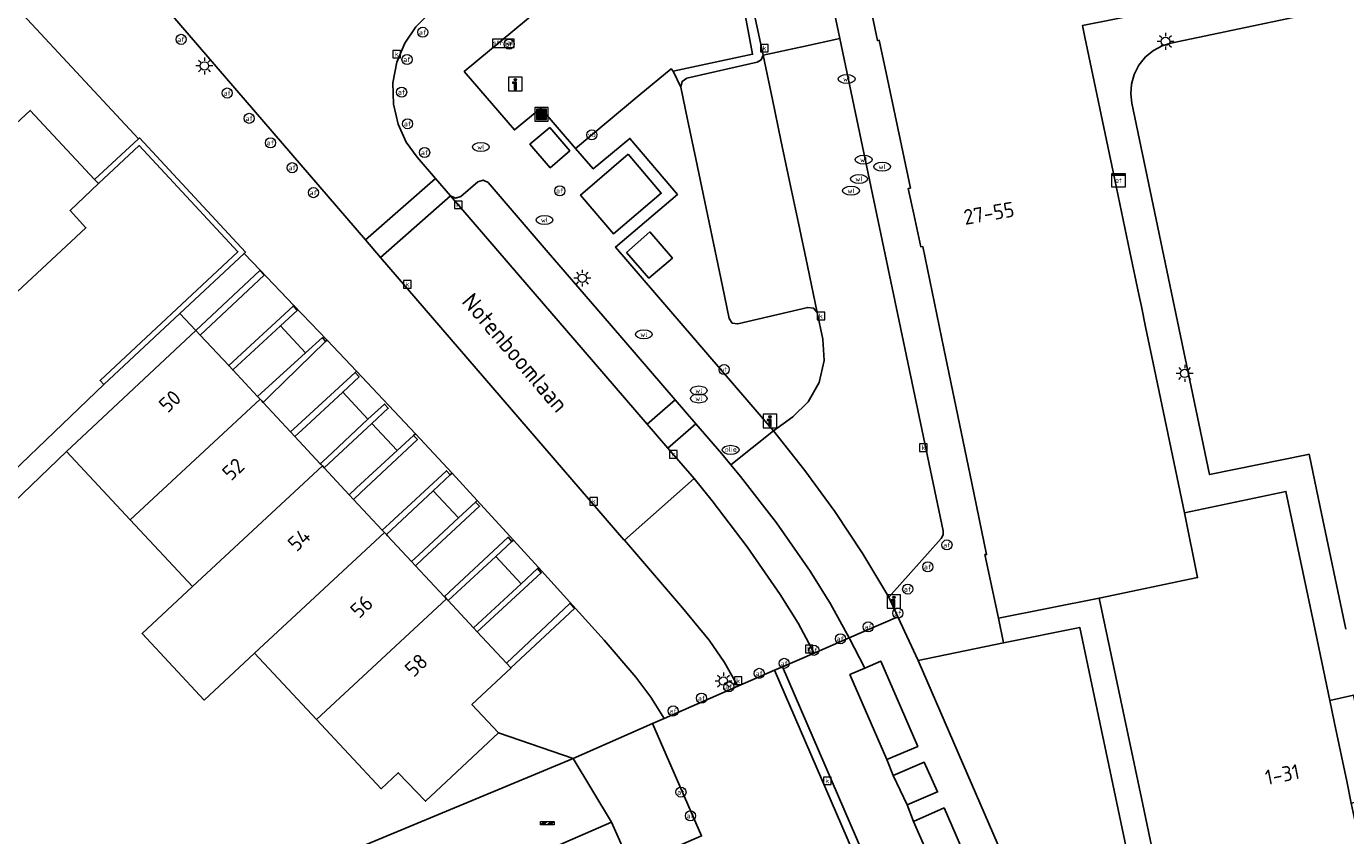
# Model space of a CAD drawing. Header units: metres. Extents: x 197147 to 199131, y 355511 to 356703.
# Tile 59 of 225: x 197736 to 197814, y 356169 to 356218. Entities that reach past the tile are written whole.
import ezdxf
from ezdxf.enums import TextEntityAlignment as Align

# ---------------------------------------------------------------- set-up
doc = ezdxf.new("R2010")
doc.units = ezdxf.units.M
for name, color, linetype in [('B-WE-GR-BEPLANTING_CULTUUR_HEESTERS-GV', 252, 'Continuous'), ('B-WE-GR-GRAS-GV', 252, 'Continuous'), ('B-WE-IE-MEUBILAIR_WEGMEUBILAIR-GV', 252, 'Continuous'), ('B-WE-IE-MEUBILAIR_WEGMEUBILAIR-S', 252, 'Continuous'), ('B-WE-IE-TERREINAFSCHEIDING_KUNSTMATIG_MUUR-GV', 252, 'IE-TERREINAFSCHEIDING-KUNSTMATIG-DICHT'), ('B-WE-KL-ET_LS_SR_KAST-S', 252, 'Continuous'), ('B-WE-OG-BEBOUWING-GV', 252, 'Continuous'), ('B-WE-OG-BEBOUWING_HUISNUMMER-T18', 252, 'Continuous'), ('B-WE-OG-BEBOUWING_LAGE TRAFO-GV', 252, 'Continuous'), ('B-WE-OG-BEBOUWING_STRAATNAAM-T35', 252, 'Continuous'), ('B-WE-OG-TERREIN_ERF-GV', 252, 'Continuous'), ('B-WE-RI-HWA_KOLK-S', 253, 'Continuous'), ('B-WE-RI-VWA_AFSCHEIDER-S', 253, 'Continuous'), ('B-WE-VH-GOOT-G', 253, 'Continuous'), ('B-WE-VH-VERHARDING_ASFALT-GV', 253, 'Continuous'), ('B-WE-VH-VERHARDING_BETON-GV', 253, 'Continuous'), ('B-WE-VH-VERHARDING_BETONSTRAATSTEEN-GV', 253, 'Continuous'), ('B-WE-VH-VERHARDING_GESLOTEN-GV', 253, 'Continuous'), ('B-WE-VH-VERHARDING_OPEN-GV', 253, 'Continuous'), ('B-WE-VH-VERHARDING_STRAATBAKSTEEN-GV', 253, 'Continuous'), ('B-WE-VH-VERHARDING_TEGEL-GV', 253, 'Continuous')]:
    doc.layers.add(name, color=color, linetype=linetype)
doc.styles.add('NLCS-ISO-M-T18', font='NLCS-ISO.ttf', dxfattribs={"height": 1.8})
doc.styles.add('NLCS-ISO-M200-T25', font='NLCS-ISO.ttf')
doc.linetypes.add('IE-TERREINAFSCHEIDING-KUNSTMATIG-DICHT', pattern='A,8,-1,[82,NLCS.SHX,S=0.75,R=90,X=0,Y=0],-1', length=10)

# ---------------------------------------------------------------- blocks, each defined once
blk = doc.blocks.new('BGT-AFVALBAK-SO')
at = {"linetype": 'ByBlock', "lineweight": 18}
h = blk.add_hatch(color=0, dxfattribs=at)
h.dxf.hatch_style = 1
h.paths.add_polyline_path([(-1.5, -1.5), (1.5, -1.5), (1.5, 1.5), (-1.5, 1.5)])
at = {"color": 0, "linetype": 'ByBlock', "lineweight": 18}
for points in [[(-2, -2), (2, -2), (2, 2), (-2, 2)], [(-1.5, -1.5), (1.5, -1.5), (1.5, 1.5), (-1.5, 1.5)]]:
    blk.add_lwpolyline(points, close=True, dxfattribs=at)
blk = doc.blocks.new('BGT-INFORMATIEBORD-SO')
at = {"linetype": 'ByBlock', "lineweight": 18}
h = blk.add_hatch(color=0, dxfattribs=at)
h.dxf.hatch_style = 1
h.paths.add_polyline_path([(0.32, 0.49), (-0.82, 0.49), (-0.82, 0.19), (-0.32, 0.19), (-0.32, -1.62), (0.32, -1.62)])
h = blk.add_hatch(color=0, dxfattribs=at)
h.dxf.hatch_style = 1
edge = h.paths.add_edge_path()
edge.add_arc((0, 1.25), 0.373, 0, 360)
at = {"color": 0, "linetype": 'ByBlock', "lineweight": 18}
for points in [[(-2, -2), (2, -2), (2, 2), (-2, 2)], [(0.32, 0.49), (-0.82, 0.49), (-0.82, 0.19), (-0.32, 0.19), (-0.32, -1.62), (0.32, -1.62)]]:
    blk.add_lwpolyline(points, close=True, dxfattribs=at)
blk.add_circle((0, 1.25), 0.373, dxfattribs=at)
blk = doc.blocks.new('BGT-STRAATNAAMBORD-SO')
at = {"color": 0, "linetype": 'ByBlock', "lineweight": 18}
blk.add_lwpolyline([(-3.25, -1.25), (3.25, -1.25), (3.25, 1.25), (-3.25, 1.25)], close=True, dxfattribs=at)
at = {"color": 0, "linetype": 'ByBlock', "lineweight": 18, "style": 'NLCS-ISO-M-T18'}
blk.add_text('straat', height=1.5, dxfattribs=at).set_placement((0, 0.15), align=Align.MIDDLE_CENTER)
blk = doc.blocks.new('BGT-VERKLIKKER_TRANSPORTLEIDING-SO')
at = {"color": 0, "linetype": 'ByBlock', "lineweight": 18}
blk.add_circle((0, 0), 1.5, dxfattribs=at)
at = {"color": 0, "linetype": 'ByBlock', "lineweight": 18, "style": 'NLCS-ISO-M-T18'}
blk.add_text('vt', height=1.5, dxfattribs=at).set_placement((0, 0), align=Align.MIDDLE_CENTER)
blk = doc.blocks.new('BGT-ELEKTRAKAST-SO')
at = {"color": 0, "linetype": 'ByBlock', "lineweight": 18}
for points in [[(-2, 2), (2, 2), (2, 1.68), (-2, 1.68)], [(-2, 1.52), (2, 1.52), (2, -2), (-2, -2)]]:
    blk.add_lwpolyline(points, close=True, dxfattribs=at)
at = {"color": 0, "linetype": 'ByBlock', "lineweight": 18, "style": 'NLCS-ISO-M-T18'}
blk.add_text('et', height=1.5, dxfattribs=at).set_placement((0, 0), align=Align.MIDDLE_CENTER)
blk = doc.blocks.new('BGT-AFSLUITPAAL-SO')
at = {"color": 0, "linetype": 'ByBlock', "lineweight": 18}
blk.add_circle((0, 0), 1.5, dxfattribs=at)
at = {"color": 0, "linetype": 'ByBlock', "lineweight": 18, "style": 'NLCS-ISO-M-T18'}
blk.add_text('af', height=1.5, dxfattribs=at).set_placement((0, 0), align=Align.MIDDLE_CENTER)
blk = doc.blocks.new('BGT-LICHTMAST-SO')
at = {"color": 0, "linetype": 'ByBlock', "lineweight": 18}
for points in [[(-1.25, 0), (-2, 0)], [(-1.41, 1.41), (-0.88, 0.88)], [(0, 2), (0, 1.25)], [(0.88, 0.88), (1.41, 1.41)], [(2, 0), (1.25, 0)], [(-1.41, -1.41), (-0.88, -0.88)], [(0, -1.25), (0, -2)], [(0.88, -0.88), (1.41, -1.41)]]:
    blk.add_lwpolyline(points, dxfattribs=at)
blk.add_circle((0, 0), 1, dxfattribs=at)
blk = doc.blocks.new('BGT-VERKEERSBORDPAAL-SO')
at = {"color": 0, "linetype": 'ByBlock', "lineweight": 18}
blk.add_circle((0, 0), 1.5, dxfattribs=at)
at = {"color": 0, "linetype": 'ByBlock', "lineweight": 18, "style": 'NLCS-ISO-M-T18'}
blk.add_text('vb', height=1.5, dxfattribs=at).set_placement((0, 0.13), align=Align.MIDDLE_CENTER)
blk = doc.blocks.new('BGT-WATERLEIDINGPUT-SO')
at = {"color": 0, "linetype": 'ByBlock', "lineweight": 18}
blk.add_ellipse((0, 0), major_axis=(2.5, 0), ratio=0.54, dxfattribs=at)
at = {"color": 0, "linetype": 'ByBlock', "lineweight": 18, "style": 'NLCS-ISO-M-T18'}
blk.add_text('wl', height=1.5, dxfattribs=at).set_placement((0, 0), align=Align.MIDDLE_CENTER)
blk = doc.blocks.new('BGT-KOLK-SO')
at = {"color": 0, "linetype": 'ByBlock', "lineweight": 18}
blk.add_lwpolyline([(-0.045, -0.045), (0.045, -0.045), (0.045, 0.045), (-0.045, 0.045)], close=True, dxfattribs=at)
at = {"color": 0, "linetype": 'ByBlock', "lineweight": 18, "style": 'NLCS-ISO-M-T18'}
blk.add_text('k', height=0.06, dxfattribs=at).set_placement((0, 0), align=Align.MIDDLE_CENTER)
blk = doc.blocks.new('BGT-BENZINEPUT_OLIEPUT-SO')
at = {"color": 0, "linetype": 'ByBlock', "lineweight": 18}
blk.add_ellipse((0, 0), major_axis=(2.5, 0), ratio=0.54, dxfattribs=at)
at = {"color": 0, "linetype": 'ByBlock', "lineweight": 18, "style": 'NLCS-ISO-M-T18'}
blk.add_text('olie', height=1.5, dxfattribs=at).set_placement((0, 0.16), align=Align.MIDDLE_CENTER)
blk = doc.blocks.new('BGT-SLAGBOOM-SO')
at = {"linetype": 'ByBlock', "lineweight": 18}
h = blk.add_hatch(color=0, dxfattribs=at)
h.dxf.hatch_style = 1
h.paths.add_polyline_path([(0, 0.5), (-1, 0.5), (-2, -0.5), (-1, -0.5)])
h.paths.add_polyline_path([(2, 0.5), (1, 0.5), (0, -0.5), (1, -0.5)])
at = {"color": 0, "linetype": 'ByBlock', "lineweight": 18}
blk.add_lwpolyline([(-2, 0.5), (2, 0.5), (2, -0.5), (-2, -0.5)], close=True, dxfattribs=at)
for points in [[(-2, -0.5), (-1, 0.5)], [(-1, -0.5), (0, 0.5)], [(0, -0.5), (1, 0.5)], [(1, -0.5), (2, 0.5)]]:
    blk.add_lwpolyline(points, dxfattribs=at)

msp = doc.modelspace()

# ---------------------------------------------------------------- linework, layer by layer
at = {"layer": 'B-WE-GR-BEPLANTING_CULTUUR_HEESTERS-GV', "flags": 128}
for points in [[(197776.697, 356204.682), (197776.186, 356207.138), (197775.654, 356209.687), (197775.165, 356212.033), (197774.769, 356213.936), (197774.303, 356214.902), (197774.179, 356215.039), (197772.27, 356213.445), (197768.511, 356210.305), (197769.564, 356209.083), (197771.742, 356210.902), (197774.556, 356207.568), (197770.884, 356204.443), (197780.263, 356193.532), (197781.411, 356194.36), (197782.331, 356195.245), (197782.989, 356196.402), (197783.282, 356197.701), (197783.197, 356198.975), (197782.865, 356200.552), (197782.645, 356200.816), (197782.305, 356200.862), (197778.148, 356199.874), (197777.82, 356199.929), (197777.631, 356200.202), (197777.231, 356202.123), (197776.697, 356204.682)], [(197771.53, 356204.129), (197772.914, 356205.34), (197774.263, 356203.786), (197772.864, 356202.593), (197771.53, 356204.129)], [(197774.426, 356195.362), (197772.769, 356193.921), (197773.993, 356192.5), (197775.65, 356193.939), (197774.426, 356195.362)], [(197799.621, 356183.588), (197793.624, 356182.388), (197793.932, 356180.925), (197798.455, 356181.851), (197804.289, 356154.19), (197819.052, 356157.303), (197816.949, 356167.463), (197822.107, 356166.863), (197822.217, 356168.36), (197815.053, 356169.194), (197815.653, 356166.332), (197816.051, 356164.431), (197817.281, 356158.463), (197805.447, 356155.967), (197804.493, 356160.49), (197803.907, 356163.267), (197803.788, 356163.831), (197803.56, 356164.913), (197802.984, 356167.646), (197802.13, 356171.694), (197800.471, 356179.557), (197799.621, 356183.588)], [(197787.383, 356173.058), (197788.198, 356171.303), (197790.012, 356172.069), (197789.213, 356173.848), (197787.383, 356173.058)]]:
    msp.add_lwpolyline(points, dxfattribs=at)
at = {"layer": 'B-WE-GR-GRAS-GV', "flags": 128}
for points in [[(197783.056, 356222.746), (197781.389, 356230.432), (197778.457, 356228.661), (197765.597, 356217.949), (197761.901, 356214.87), (197764.876, 356211.401), (197766.454, 356212.69), (197768.511, 356210.305), (197772.27, 356213.445), (197774.179, 356215.039), (197774.303, 356214.902), (197779.027, 356215.901), (197777.954, 356221.674), (197782.905, 356222.705), (197783.056, 356222.746)], [(197815.568, 356219.02), (197803.874, 356216.557), (197803.349, 356216.395), (197802.834, 356216.122), (197802.364, 356215.738), (197801.974, 356215.257), (197801.69, 356214.706), (197801.528, 356214.121), (197801.485, 356213.54), (197801.548, 356212.994), (197806.173, 356190.926), (197811.919, 356192.101), (197812.083, 356192.135), (197812.739, 356188.996), (197814.256, 356181.734)], [(197801.251, 356151.274), (197801.709, 356150.216), (197802.683, 356150.355), (197813.509, 356152.67), (197819.003, 356153.845), (197820.449, 356154.174), (197821.095, 356154.446), (197821.638, 356154.963), (197821.953, 356155.644), (197822.002, 356156.343), (197821.921, 356157.108), (197821.742, 356160.066), (197821.827, 356163.029), (197822.107, 356166.863), (197816.949, 356167.463), (197819.052, 356157.303), (197804.289, 356154.19), (197798.455, 356181.851), (197793.932, 356180.925), (197788.865, 356179.888), (197801.251, 356151.274)]]:
    msp.add_lwpolyline(points, dxfattribs=at)
at = {"layer": 'B-WE-IE-MEUBILAIR_WEGMEUBILAIR-GV', "flags": 128}
for points in [[(197775.65, 356193.939), (197774.426, 356195.362), (197772.769, 356193.921), (197773.993, 356192.5), (197775.65, 356193.939)], [(197788.198, 356171.303), (197790.012, 356172.069), (197789.213, 356173.848), (197787.383, 356173.058), (197788.198, 356171.303)]]:
    msp.add_lwpolyline(points, dxfattribs=at)
at = {"layer": 'B-WE-IE-TERREINAFSCHEIDING_KUNSTMATIG_MUUR-GV', "ltscale": 0.2, "flags": 128}
for points in [[(197740.172, 356208.213), (197742.585, 356210.473), (197748.451, 356204.163), (197740.264, 356196.515), (197740.482, 356196.281), (197744.993, 356200.495), (197748.815, 356204.065), (197748.903, 356204.147), (197742.602, 356210.925), (197742.545, 356210.872), (197739.943, 356208.458), (197740.172, 356208.213)], [(197746.216, 356199.213), (197750.007, 356202.77), (197749.745, 356203.058), (197745.953, 356199.495), (197746.216, 356199.213)], [(197750.979, 356199.769), (197751.968, 356200.682), (197751.732, 356200.936), (197747.908, 356197.4), (197748.142, 356197.15), (197750.979, 356199.769)], [(197750.372, 356195.633), (197753.661, 356198.842), (197753.473, 356199.065), (197752.468, 356198.156), (197749.613, 356195.574), (197749.773, 356195.402), (197749.868, 356195.301), (197749.946, 356195.217), (197750.372, 356195.633)], [(197751.994, 356193.84), (197751.584, 356193.463), (197751.841, 356193.187), (197752.245, 356193.563), (197754.678, 356195.826), (197755.652, 356196.732), (197755.412, 356196.985), (197751.994, 356193.84)], [(197753.347, 356191.575), (197753.393, 356191.526), (197753.469, 356191.444), (197753.578, 356191.327), (197756.408, 356193.958), (197757.387, 356194.868), (197757.152, 356195.116), (197756.18, 356194.211), (197753.725, 356191.927), (197753.347, 356191.575)], [(197755.753, 356189.856), (197759.112, 356193.006), (197758.889, 356193.259), (197757.903, 356192.35), (197755.496, 356190.131), (197755.066, 356189.733), (197755.326, 356189.455), (197755.753, 356189.856)], [(197760.055, 356189.961), (197761.068, 356190.91), (197760.836, 356191.151), (197757.457, 356188.03), (197757.026, 356187.633), (197757.043, 356187.614), (197757.16, 356187.489), (197757.28, 356187.361), (197760.055, 356189.961)], [(197759.196, 356186.168), (197758.765, 356185.769), (197759.003, 356185.515), (197759.433, 356185.914), (197762.806, 356189.041), (197762.569, 356189.293), (197761.558, 356188.357), (197759.196, 356186.168)], [(197763.782, 356186.069), (197764.733, 356186.949), (197764.512, 356187.202), (197760.72, 356183.675), (197760.846, 356183.54), (197760.94, 356183.439), (197763.782, 356186.069)], [(197766.239, 356185.345), (197765.274, 356184.446), (197762.454, 356181.817), (197762.666, 356181.591), (197766.468, 356185.085), (197766.239, 356185.345)], [(197764.405, 356179.729), (197764.665, 356179.45), (197768.441, 356182.964), (197768.178, 356183.264), (197764.405, 356179.729)]]:
    msp.add_lwpolyline(points, dxfattribs=at)
at = {"layer": 'B-WE-OG-BEBOUWING-GV', "flags": 128}
for points in [[(197785.248, 356222.393), (197786.444, 356216.707), (197786.548, 356216.729), (197787.035, 356214.416), (197788.398, 356207.945), (197788.268, 356207.927), (197788.601, 356206.392), (197789.019, 356204.464), (197789.135, 356204.468), (197790.39, 356198.415), (197792.05, 356190.411), (197792.928, 356186.174), (197792.827, 356186.176), (197793.624, 356182.388), (197799.621, 356183.588), (197805.463, 356184.806), (197804.688, 356188.658), (197803.797, 356192.908), (197802.902, 356197.176), (197802.37, 356199.712), (197802.119, 356200.908), (197801.969, 356201.622), (197801.437, 356204.162), (197800.441, 356208.908), (197798.762, 356216.909), (197798.616, 356217.605)], [(197735.352, 356201.799), (197739.423, 356205.59), (197738.484, 356206.624), (197740.172, 356208.213), (197739.943, 356208.458), (197736.115, 356212.563), (197734.432, 356210.984), (197732.264, 356213.292), (197731.989, 356213.036), (197730.124, 356211.3), (197729.897, 356211.089), (197728.273, 356209.576), (197728.157, 356209.468)], [(197771.628, 356209.962), (197768.808, 356207.533), (197770.763, 356205.234), (197773.603, 356207.644), (197771.628, 356209.962)], [(197749.773, 356195.402), (197749.613, 356195.574), (197748.142, 356197.15), (197747.908, 356197.4), (197746.216, 356199.213), (197745.953, 356199.495), (197738.271, 356192.293), (197742.059, 356188.233)], [(197753.469, 356191.444), (197753.393, 356191.526), (197753.347, 356191.575), (197751.841, 356193.187), (197751.584, 356193.463), (197749.946, 356195.217), (197749.868, 356195.301), (197749.773, 356195.402), (197742.059, 356188.233), (197745.754, 356184.274)], [(197757.16, 356187.489), (197757.043, 356187.614), (197757.026, 356187.633), (197755.326, 356189.455), (197755.066, 356189.733), (197753.583, 356191.322), (197753.578, 356191.327), (197753.469, 356191.444), (197745.754, 356184.274), (197742.764, 356181.495), (197746.446, 356177.532), (197749.445, 356180.319)], [(197799.621, 356183.588), (197800.471, 356179.557), (197802.13, 356171.694), (197802.984, 356167.646), (197803.56, 356164.913), (197803.788, 356163.831), (197803.907, 356163.267), (197804.493, 356160.49), (197805.447, 356155.967), (197817.281, 356158.463), (197816.051, 356164.431), (197815.653, 356166.332), (197815.053, 356169.194), (197814.591, 356171.398), (197814.317, 356172.705), (197814.004, 356174.197), (197813.594, 356176.156), (197813.311, 356177.504), (197812.356, 356182.062), (197810.707, 356189.927), (197804.688, 356188.658)], [(197760.846, 356183.54), (197760.72, 356183.675), (197760.711, 356183.684), (197759.003, 356185.515), (197758.765, 356185.769), (197757.339, 356187.297), (197757.28, 356187.361), (197757.16, 356187.489), (197749.445, 356180.319), (197753.13, 356176.369), (197760.846, 356183.54)], [(197753.13, 356176.369), (197756.96, 356172.265), (197757.975, 356173.208), (197759.593, 356171.519), (197763.937, 356175.576), (197762.356, 356177.276), (197764.675, 356179.439), (197764.665, 356179.45), (197764.405, 356179.729), (197762.666, 356181.591), (197762.454, 356181.817), (197760.94, 356183.439), (197760.846, 356183.54)], [(197771.811, 356167.636), (197770.647, 356170.285), (197755.243, 356163.559)]]:
    msp.add_lwpolyline(points, dxfattribs=at)
at = {"layer": 'B-WE-OG-BEBOUWING_LAGE TRAFO-GV', "flags": 128}
msp.add_lwpolyline([(197771.53, 356204.129), (197772.864, 356202.593), (197774.263, 356203.786), (197772.914, 356205.34), (197771.53, 356204.129)], dxfattribs=at)
at = {"layer": 'B-WE-OG-TERREIN_ERF-GV', "flags": 128}
for points in [[(197739.943, 356208.458), (197742.545, 356210.872), (197734.07, 356219.978), (197732.117, 356219.928), (197728.681, 356217.158), (197728.73, 356217.106), (197732.264, 356213.292), (197734.432, 356210.984), (197736.115, 356212.563), (197739.943, 356208.458)], [(197732.601, 356188.74), (197740.482, 356196.281), (197740.264, 356196.515), (197748.451, 356204.163), (197742.585, 356210.473), (197740.172, 356208.213), (197738.484, 356206.624), (197739.423, 356205.59), (197735.352, 356201.799)], [(197750.84, 356166.763), (197768.374, 356174.061), (197763.937, 356175.576), (197759.593, 356171.519), (197757.975, 356173.208), (197756.96, 356172.265), (197753.13, 356176.369), (197749.445, 356180.319), (197746.446, 356177.532), (197742.764, 356181.495), (197745.754, 356184.274), (197742.059, 356188.233), (197738.271, 356192.293), (197733.546, 356187.755)]]:
    msp.add_lwpolyline(points, dxfattribs=at)
at = {"layer": 'B-WE-VH-GOOT-G', "flags": 128}
for points in [[(197780.319, 356179.3), (197793.85, 356148.045)], [(197794.308, 356148.245), (197780.803, 356179.509)]]:
    msp.add_lwpolyline(points, dxfattribs=at)
at = {"layer": 'B-WE-VH-VERHARDING_ASFALT-GV', "flags": 128}
for points in [[(197784.211, 356216.826), (197782.05, 356216.357), (197779.644, 356215.836), (197780.199, 356213.202), (197780.707, 356210.792), (197781.221, 356208.355), (197781.744, 356205.87), (197782.281, 356203.321), (197782.865, 356200.552), (197783.197, 356198.975), (197783.282, 356197.701), (197782.989, 356196.402), (197782.331, 356195.245), (197781.411, 356194.36), (197780.263, 356193.532), (197782.137, 356191.178), (197783.907, 356188.741), (197785.567, 356186.227), (197787.111, 356183.645), (197790.235, 356187.136), (197790.349, 356187.347), (197790.355, 356187.587), (197784.211, 356216.826)], [(197775.552, 356190.69), (197773.993, 356192.5), (197772.769, 356193.921), (197768.96, 356198.344), (197765.129, 356202.792), (197761.089, 356207.483), (197756.914, 356203.834), (197771.379, 356187.042), (197771.413, 356187.04), (197775.552, 356190.69)]]:
    msp.add_lwpolyline(points, dxfattribs=at)
at = {"layer": 'B-WE-VH-VERHARDING_BETON-GV', "flags": 128}
msp.add_lwpolyline([(197766.975, 356211.555), (197765.801, 356210.549), (197767.006, 356209.154), (197768.164, 356210.164), (197766.975, 356211.555)], dxfattribs=at)
at = {"layer": 'B-WE-VH-VERHARDING_BETONSTRAATSTEEN-GV', "flags": 128}
for points in [[(197732.408, 356223.55), (197732.557, 356223.667), (197732.778, 356223.825), (197733.666, 356224.322), (197734.676, 356224.674), (197735.771, 356224.841), (197736.897, 356224.799), (197737.996, 356224.545), (197739.009, 356224.099), (197739.893, 356223.496), (197740.62, 356222.784), (197756.022, 356204.872)], [(197760.187, 356208.525), (197759.101, 356209.778), (197758.456, 356210.679), (197757.966, 356211.748), (197757.687, 356212.943), (197757.66, 356214.196), (197757.895, 356215.427), (197758.367, 356216.559), (197759.028, 356217.532), (197759.813, 356218.314), (197761.669, 356219.848), (197762.75, 356220.742)], [(197781.221, 356208.355), (197780.707, 356210.792), (197780.199, 356213.202), (197779.644, 356215.836), (197779.539, 356215.574), (197779.298, 356215.427), (197775.12, 356214.482), (197774.833, 356214.281), (197774.769, 356213.936), (197775.165, 356212.033), (197775.654, 356209.687), (197776.186, 356207.138), (197776.697, 356204.682), (197777.231, 356202.123), (197777.631, 356200.202), (197777.82, 356199.929), (197778.148, 356199.874), (197782.305, 356200.862), (197782.645, 356200.816), (197782.865, 356200.552), (197782.281, 356203.321), (197781.744, 356205.87), (197781.221, 356208.355)], [(197756.022, 356204.872), (197756.914, 356203.834), (197761.089, 356207.483), (197760.187, 356208.525), (197756.022, 356204.872)], [(197772.769, 356193.921), (197774.426, 356195.362), (197770.645, 356199.756), (197766.763, 356204.267), (197763.315, 356208.273), (197763.016, 356208.424), (197762.698, 356208.318), (197761.697, 356207.451), (197761.387, 356207.344), (197761.089, 356207.483), (197765.129, 356202.792), (197768.96, 356198.344), (197772.769, 356193.921)], [(197783.661, 356183.241), (197782.446, 356185.194), (197780.447, 356188.051), (197778.311, 356190.807), (197777.741, 356191.498), (197777.189, 356192.151), (197775.65, 356193.939), (197773.993, 356192.5), (197775.552, 356190.69)], [(197783.661, 356183.241), (197784.756, 356181.219), (197787.658, 356182.474), (197787.111, 356183.645), (197785.567, 356186.227), (197783.907, 356188.741), (197782.137, 356191.178), (197780.263, 356193.532), (197777.741, 356191.498)], [(197781.727, 356182.092), (197780.672, 356183.804), (197778.71, 356186.628), (197776.628, 356189.365), (197775.552, 356190.69), (197771.413, 356187.04), (197774.856, 356183.007), (197776.451, 356181.083), (197777.361, 356179.76), (197778.142, 356178.358), (197780.319, 356179.3)], [(197781.727, 356182.092), (197782.682, 356180.322), (197784.756, 356181.219)], [(197780.803, 356179.509), (197782.682, 356180.322)], [(197793.85, 356148.045), (197794.308, 356148.245), (197780.803, 356179.509), (197780.319, 356179.3), (197793.85, 356148.045)], [(197786.996, 356174.006), (197788.838, 356174.778), (197786.636, 356179.847), (197785.694, 356179.436), (197784.808, 356179.049), (197786.996, 356174.006)], [(197790.797, 356165.269), (197792.607, 356166.059), (197790.398, 356171.12), (197788.587, 356170.323), (197790.797, 356165.269)]]:
    msp.add_lwpolyline(points, dxfattribs=at)
at = {"layer": 'B-WE-VH-VERHARDING_GESLOTEN-GV', "flags": 128}
for points in [[(197782.05, 356216.357), (197784.211, 356216.826), (197783.176, 356221.751), (197783.168, 356221.787), (197782.949, 356222.088), (197782.582, 356222.153), (197780.871, 356221.79), (197778.962, 356221.386), (197778.661, 356221.179), (197778.594, 356220.82), (197779.644, 356215.836), (197782.05, 356216.357)], [(197815.232, 356175.44), (197815.188, 356175.636), (197815.016, 356176.458), (197814.73, 356177.817), (197813.311, 356177.504), (197813.594, 356176.156), (197814.004, 356174.197), (197814.317, 356172.705), (197814.591, 356171.398), (197816.016, 356171.697), (197815.74, 356173.007), (197815.565, 356173.841), (197815.524, 356174.039), (197815.232, 356175.44)]]:
    msp.add_lwpolyline(points, dxfattribs=at)
at = {"layer": 'B-WE-VH-VERHARDING_OPEN-GV', "flags": 128}
for points in [[(197780.871, 356221.79), (197782.582, 356222.153), (197782.949, 356222.088), (197783.168, 356221.787), (197783.257, 356221.817), (197783.056, 356222.746), (197782.905, 356222.705), (197777.954, 356221.674), (197779.027, 356215.901), (197774.303, 356214.902), (197774.769, 356213.936), (197774.833, 356214.281), (197775.12, 356214.482), (197779.298, 356215.427), (197779.539, 356215.574), (197779.644, 356215.836), (197778.594, 356220.82), (197778.661, 356221.179), (197778.962, 356221.386), (197780.871, 356221.79)], [(197745.953, 356199.495), (197749.745, 356203.058), (197749.767, 356203.078), (197748.815, 356204.065), (197744.993, 356200.495)], [(197749.745, 356203.058), (197750.007, 356202.77), (197746.216, 356199.213), (197747.908, 356197.4), (197751.732, 356200.936), (197751.781, 356200.979), (197749.767, 356203.078)], [(197740.482, 356196.281), (197732.601, 356188.74), (197733.546, 356187.755), (197738.271, 356192.293), (197745.953, 356199.495), (197744.993, 356200.495), (197740.482, 356196.281)], [(197751.732, 356200.936), (197751.968, 356200.682), (197750.979, 356199.769), (197752.468, 356198.156), (197753.473, 356199.065), (197753.661, 356198.842), (197753.747, 356198.917), (197751.781, 356200.979)], [(197750.979, 356199.769), (197748.142, 356197.15), (197749.613, 356195.574), (197752.468, 356198.156)], [(197753.661, 356198.842), (197750.372, 356195.633), (197749.946, 356195.217), (197751.584, 356193.463), (197751.994, 356193.84), (197755.412, 356196.985), (197755.503, 356197.064), (197753.747, 356198.917)], [(197755.412, 356196.985), (197755.652, 356196.732), (197754.678, 356195.826)], [(197758.992, 356193.349), (197755.503, 356197.064)], [(197751.841, 356193.187), (197753.347, 356191.575), (197753.725, 356191.927), (197756.18, 356194.211), (197754.678, 356195.826), (197752.245, 356193.563), (197751.841, 356193.187)], [(197756.18, 356194.211), (197757.152, 356195.116), (197757.387, 356194.868), (197756.408, 356193.958), (197757.903, 356192.35), (197758.889, 356193.259)], [(197756.408, 356193.958), (197753.578, 356191.327), (197753.583, 356191.322), (197755.066, 356189.733), (197755.496, 356190.131), (197757.903, 356192.35)], [(197761.174, 356191.002), (197758.992, 356193.349), (197758.889, 356193.259), (197759.112, 356193.006), (197755.753, 356189.856), (197755.326, 356189.455), (197757.026, 356187.633), (197757.457, 356188.03), (197760.836, 356191.151), (197761.068, 356190.91)], [(197762.671, 356189.382), (197761.174, 356191.002), (197761.068, 356190.91), (197760.055, 356189.961)], [(197757.339, 356187.297), (197758.765, 356185.769), (197759.196, 356186.168), (197761.558, 356188.357), (197760.055, 356189.961), (197757.28, 356187.361), (197757.339, 356187.297)], [(197764.829, 356187.033), (197762.671, 356189.382), (197762.569, 356189.293), (197762.806, 356189.041), (197759.433, 356185.914), (197759.003, 356185.515), (197760.711, 356183.684), (197760.72, 356183.675), (197764.512, 356187.202), (197764.733, 356186.949)], [(197761.558, 356188.357), (197762.569, 356189.293)], [(197765.274, 356184.446), (197766.239, 356185.345), (197766.311, 356185.408), (197764.829, 356187.033), (197764.733, 356186.949), (197763.782, 356186.069)], [(197765.274, 356184.446), (197763.782, 356186.069), (197760.94, 356183.439), (197762.454, 356181.817), (197765.274, 356184.446)], [(197766.239, 356185.345), (197766.468, 356185.085), (197762.666, 356181.591), (197764.405, 356179.729), (197768.178, 356183.264), (197768.441, 356182.964), (197764.665, 356179.45), (197764.675, 356179.439), (197762.356, 356177.276), (197763.937, 356175.576), (197768.374, 356174.061)], [(197773.076, 356176.148), (197773.774, 356176.442), (197772.973, 356177.694), (197772.086, 356178.886), (197770.21, 356181.095), (197766.311, 356185.408)], [(197768.374, 356174.061), (197770.647, 356170.285), (197771.811, 356167.636), (197775.993, 356169.459), (197773.076, 356176.148), (197768.374, 356174.061)], [(197768.374, 356174.061), (197750.84, 356166.763), (197743.58, 356159.928), (197732.708, 356171.865), (197731.024, 356170.134), (197742.477, 356157.886), (197755.243, 356163.559), (197770.647, 356170.285)]]:
    msp.add_lwpolyline(points, dxfattribs=at)
at = {"layer": 'B-WE-VH-VERHARDING_STRAATBAKSTEEN-GV', "flags": 128}
for points in [[(197791.968, 356162.521), (197791.176, 356164.333), (197790.797, 356165.269), (197788.587, 356170.323), (197788.198, 356171.303), (197787.383, 356173.058), (197786.996, 356174.006), (197784.808, 356179.049), (197785.694, 356179.436), (197784.756, 356181.219), (197782.682, 356180.322), (197780.803, 356179.509), (197794.308, 356148.245), (197797.53, 356149.651), (197796.733, 356151.493), (197794.745, 356156.083), (197794.341, 356156.998), (197792.354, 356161.58), (197791.968, 356162.521)], [(197793.85, 356148.045), (197780.319, 356179.3), (197778.142, 356178.358), (197773.774, 356176.442), (197773.076, 356176.148), (197775.993, 356169.459)]]:
    msp.add_lwpolyline(points, dxfattribs=at)
at = {"layer": 'B-WE-VH-VERHARDING_TEGEL-GV', "flags": 128}
for points in [[(197808.023, 356234.261), (197808.082, 356234.009), (197807.868, 356233.962), (197809.894, 356224.337), (197810.1, 356224.38), (197810.157, 356224.125), (197810.4, 356222.677), (197810.84, 356220.046), (197798.616, 356217.605), (197798.762, 356216.909), (197800.441, 356208.908), (197801.437, 356204.162), (197801.969, 356201.622), (197802.119, 356200.908), (197802.37, 356199.712), (197802.902, 356197.176), (197803.797, 356192.908), (197804.688, 356188.658), (197810.707, 356189.927), (197812.356, 356182.062), (197813.311, 356177.504), (197814.73, 356177.817)], [(197766.311, 356185.408), (197770.21, 356181.095), (197772.086, 356178.886), (197772.973, 356177.694), (197773.774, 356176.442), (197778.142, 356178.358), (197777.361, 356179.76), (197776.451, 356181.083), (197774.856, 356183.007), (197771.413, 356187.04), (197771.379, 356187.042), (197756.914, 356203.834), (197756.022, 356204.872), (197740.62, 356222.784), (197739.893, 356223.496), (197739.009, 356224.099), (197737.996, 356224.545), (197736.897, 356224.799), (197735.771, 356224.841)], [(197783.176, 356221.751), (197784.211, 356216.826), (197790.355, 356187.587), (197790.349, 356187.347), (197790.235, 356187.136), (197787.111, 356183.645), (197787.658, 356182.474), (197788.865, 356179.888), (197793.932, 356180.925), (197793.624, 356182.388), (197792.827, 356186.176), (197792.928, 356186.174), (197792.05, 356190.411), (197790.39, 356198.415), (197789.135, 356204.468), (197789.019, 356204.464), (197788.601, 356206.392), (197788.268, 356207.927), (197788.398, 356207.945), (197787.035, 356214.416), (197786.548, 356216.729), (197786.444, 356216.707), (197785.248, 356222.393)], [(197734.07, 356219.978), (197742.545, 356210.872), (197742.602, 356210.925), (197748.903, 356204.147), (197748.815, 356204.065), (197749.767, 356203.078), (197751.781, 356200.979), (197753.747, 356198.917), (197755.503, 356197.064), (197758.992, 356193.349), (197761.174, 356191.002), (197762.671, 356189.382), (197764.829, 356187.033), (197766.311, 356185.408)], [(197801.548, 356212.994), (197801.485, 356213.54), (197801.528, 356214.121), (197801.69, 356214.706), (197801.974, 356215.257), (197802.364, 356215.738), (197802.834, 356216.122), (197803.349, 356216.395), (197803.874, 356216.557), (197815.568, 356219.02)], [(197759.813, 356218.314), (197759.028, 356217.532), (197758.367, 356216.559), (197757.895, 356215.427), (197757.66, 356214.196), (197757.687, 356212.943), (197757.966, 356211.748), (197758.456, 356210.679), (197759.101, 356209.778), (197760.187, 356208.525), (197761.089, 356207.483), (197761.387, 356207.344), (197761.697, 356207.451), (197762.698, 356208.318), (197763.016, 356208.424), (197763.315, 356208.273), (197766.763, 356204.267), (197770.645, 356199.756), (197774.426, 356195.362)], [(197774.426, 356195.362), (197775.65, 356193.939), (197777.189, 356192.151), (197777.741, 356191.498), (197780.263, 356193.532), (197770.884, 356204.443), (197774.556, 356207.568), (197771.742, 356210.902), (197769.564, 356209.083), (197768.511, 356210.305), (197766.454, 356212.69), (197764.876, 356211.401), (197761.901, 356214.87), (197765.597, 356217.949)], [(197814.256, 356181.734), (197812.739, 356188.996), (197812.083, 356192.135), (197811.919, 356192.101), (197806.173, 356190.926), (197801.548, 356212.994)], [(197766.975, 356211.555), (197768.164, 356210.164), (197767.006, 356209.154), (197765.801, 356210.549), (197766.975, 356211.555)], [(197771.628, 356209.962), (197773.603, 356207.644), (197770.763, 356205.234), (197768.808, 356207.533), (197771.628, 356209.962)], [(197787.658, 356182.474), (197784.756, 356181.219), (197785.694, 356179.436), (197786.636, 356179.847), (197788.838, 356174.778), (197786.996, 356174.006), (197787.383, 356173.058), (197789.213, 356173.848), (197790.012, 356172.069), (197788.198, 356171.303), (197788.587, 356170.323), (197790.398, 356171.12), (197792.607, 356166.059)], [(197801.251, 356151.274), (197788.865, 356179.888)]]:
    msp.add_lwpolyline(points, dxfattribs=at)

# ---------------------------------------------------------------- block references
at = {"layer": 'B-WE-IE-MEUBILAIR_WEGMEUBILAIR-S'}
for name, p, xscale, yscale, zscale in [('BGT-AFSLUITPAAL-SO', (197745.076, 356216.785), 0.2, 0.2, 0.2), ('BGT-AFSLUITPAAL-SO', (197759.433, 356217.206), 0.2, 0.2, 0.2), ('BGT-LICHTMAST-SO', (197803.554, 356216.665), 0.25, 0.25, 0.25), ('BGT-STRAATNAAMBORD-SO', (197764.219, 356216.553), 0.2, 0.2, 0.2), ('BGT-AFSLUITPAAL-SO', (197764.561, 356216.501), 0.2, 0.2, 0.2), ('BGT-LICHTMAST-SO', (197746.461, 356215.204), 0.25, 0.25, 0.25), ('BGT-AFSLUITPAAL-SO', (197758.498, 356215.592), 0.2, 0.2, 0.2), ('BGT-INFORMATIEBORD-SO', (197764.934, 356214.136), 0.2, 0.2, 0.2), ('BGT-WATERLEIDINGPUT-SO', (197784.615, 356214.433), 0.2, 0.2, 0.2), ('BGT-AFSLUITPAAL-SO', (197747.819, 356213.596), 0.2, 0.2, 0.2), ('BGT-AFSLUITPAAL-SO', (197758.179, 356213.65), 0.2, 0.2, 0.2), ('BGT-AFSLUITPAAL-SO', (197749.125, 356212.092), 0.2, 0.2, 0.2), ('BGT-AFVALBAK-SO', (197766.492, 356212.332), 0.2, 0.2, 0.2), ('BGT-AFSLUITPAAL-SO', (197758.532, 356211.77), 0.2, 0.2, 0.2), ('BGT-VERKEERSBORDPAAL-SO', (197769.47, 356211.106), 0.2, 0.2, 0.2), ('BGT-AFSLUITPAAL-SO', (197750.387, 356210.639), 0.2, 0.2, 0.2), ('BGT-WATERLEIDINGPUT-SO', (197762.88, 356210.394), 0.2, 0.2, 0.2), ('BGT-AFSLUITPAAL-SO', (197759.544, 356210.059), 0.2, 0.2, 0.2), ('BGT-WATERLEIDINGPUT-SO', (197785.624, 356209.638), 0.2, 0.2, 0.2), ('BGT-AFSLUITPAAL-SO', (197751.682, 356209.16), 0.2, 0.2, 0.2), ('BGT-WATERLEIDINGPUT-SO', (197786.719, 356209.225), 0.2, 0.2, 0.2), ('BGT-WATERLEIDINGPUT-SO', (197785.344, 356208.494), 0.2, 0.2, 0.2), ('BGT-AFSLUITPAAL-SO', (197752.938, 356207.678), 0.2, 0.2, 0.2), ('BGT-AFSLUITPAAL-SO', (197767.574, 356207.788), 0.2, 0.2, 0.2), ('BGT-WATERLEIDINGPUT-SO', (197784.875, 356207.79), 0.2, 0.2, 0.2), ('BGT-WATERLEIDINGPUT-SO', (197766.663, 356206.054), 0.2, 0.2, 0.2), ('BGT-LICHTMAST-SO', (197768.911, 356202.592), 0.25, 0.25, 0.25), ('BGT-WATERLEIDINGPUT-SO', (197772.567, 356199.257), 0.2, 0.2, 0.2), ('BGT-VERKLIKKER_TRANSPORTLEIDING-SO', (197777.34, 356197.165), 0.2, 0.2, 0.2), ('BGT-LICHTMAST-SO', (197804.693, 356196.938), 0.25, 0.25, 0.25), ('BGT-WATERLEIDINGPUT-SO', (197775.833, 356195.921), 0.2, 0.2, 0.2), ('BGT-WATERLEIDINGPUT-SO', (197775.835, 356195.45), 0.2, 0.2, 0.2), ('BGT-INFORMATIEBORD-SO', (197780.057, 356194.111), 0.2, 0.2, 0.2), ('BGT-AFSLUITPAAL-SO', (197790.571, 356186.747), 0.2, 0.2, 0.2), ('BGT-AFSLUITPAAL-SO', (197789.429, 356185.45), 0.2, 0.2, 0.2), ('BGT-AFSLUITPAAL-SO', (197788.24, 356184.125), 0.2, 0.2, 0.2), ('BGT-INFORMATIEBORD-SO', (197787.419, 356183.385), 0.2, 0.2, 0.2), ('BGT-AFSLUITPAAL-SO', (197787.654, 356182.695), 0.2, 0.2, 0.2), ('BGT-AFSLUITPAAL-SO', (197785.893, 356181.875), 0.2, 0.2, 0.2), ('BGT-AFSLUITPAAL-SO', (197784.244, 356181.175), 0.2, 0.2, 0.2), ('BGT-AFSLUITPAAL-SO', (197782.671, 356180.488), 0.2, 0.2, 0.2), ('BGT-AFSLUITPAAL-SO', (197779.425, 356179.119), 0.2, 0.2, 0.2), ('BGT-AFSLUITPAAL-SO', (197780.908, 356179.713), 0.2, 0.2, 0.2), ('BGT-LICHTMAST-SO', (197777.294, 356178.662), 0.25, 0.25, 0.25), ('BGT-AFSLUITPAAL-SO', (197777.618, 356178.323), 0.2, 0.2, 0.2), ('BGT-AFSLUITPAAL-SO', (197775.994, 356177.64), 0.2, 0.2, 0.2), ('BGT-AFSLUITPAAL-SO', (197774.307, 356176.883), 0.2, 0.2, 0.2), ('BGT-AFSLUITPAAL-SO', (197774.77, 356172.064), 0.2, 0.2, 0.2), ('BGT-AFSLUITPAAL-SO', (197775.333, 356170.656), 0.2, 0.2, 0.2), ('BGT-SLAGBOOM-SO', (197766.832, 356170.222), 0.2, 0.2, 0.2)]:
    msp.add_blockref(name, p, dxfattribs=dict(at, xscale=xscale, yscale=yscale, zscale=zscale))
at = {"layer": 'B-WE-KL-ET_LS_SR_KAST-S', "xscale": 0.2, "yscale": 0.2, "zscale": 0.2}
msp.add_blockref('BGT-ELEKTRAKAST-SO', (197800.758, 356208.406), dxfattribs=at)
at = {"layer": 'B-WE-RI-HWA_KOLK-S', "xscale": 5, "yscale": 5, "zscale": 5}
for p in [(197757.88, 356215.907), (197779.729, 356216.259), (197761.541, 356206.952), (197758.517, 356202.236), (197783.082, 356200.347), (197789.169, 356192.527), (197774.316, 356192.134), (197769.584, 356189.341), (197782.388, 356180.565), (197778.169, 356178.677), (197783.463, 356172.731)]:
    msp.add_blockref('BGT-KOLK-SO', p, dxfattribs=at)
at = {"layer": 'B-WE-RI-VWA_AFSCHEIDER-S', "xscale": 0.2, "yscale": 0.2, "zscale": 0.2}
msp.add_blockref('BGT-BENZINEPUT_OLIEPUT-SO', (197777.726, 356192.396), dxfattribs=at)

# ---------------------------------------------------------------- texts
at = {"layer": 'B-WE-OG-BEBOUWING_HUISNUMMER-T18', "char_height": 0.9, "attachment_point": 5, "style": 'NLCS-ISO-M200-T25'}
for s, insert, rotation in [('27-55', (197793.065, 356206.456), 9.6), ('50', (197744.413, 356195.282), 43), ('52', (197748.181, 356191.247), 43), ('54', (197752.093, 356187.055), 43), ('56', (197755.8, 356183.083), 43), ('58', (197759.046, 356179.606), 43), ('1-31', (197810.492, 356173.109), 11.3)]:
    msp.add_mtext(s, dxfattribs=dict(at, insert=insert, rotation=rotation))
at = {"layer": 'B-WE-OG-BEBOUWING_STRAATNAAM-T35', "insert": (197764.922, 356198.169), "char_height": 1, "attachment_point": 5, "rotation": 310.6, "style": 'NLCS-ISO-M200-T25'}
msp.add_mtext('Notenboomlaan', dxfattribs=at)

doc.saveas('drawing.dxf')
